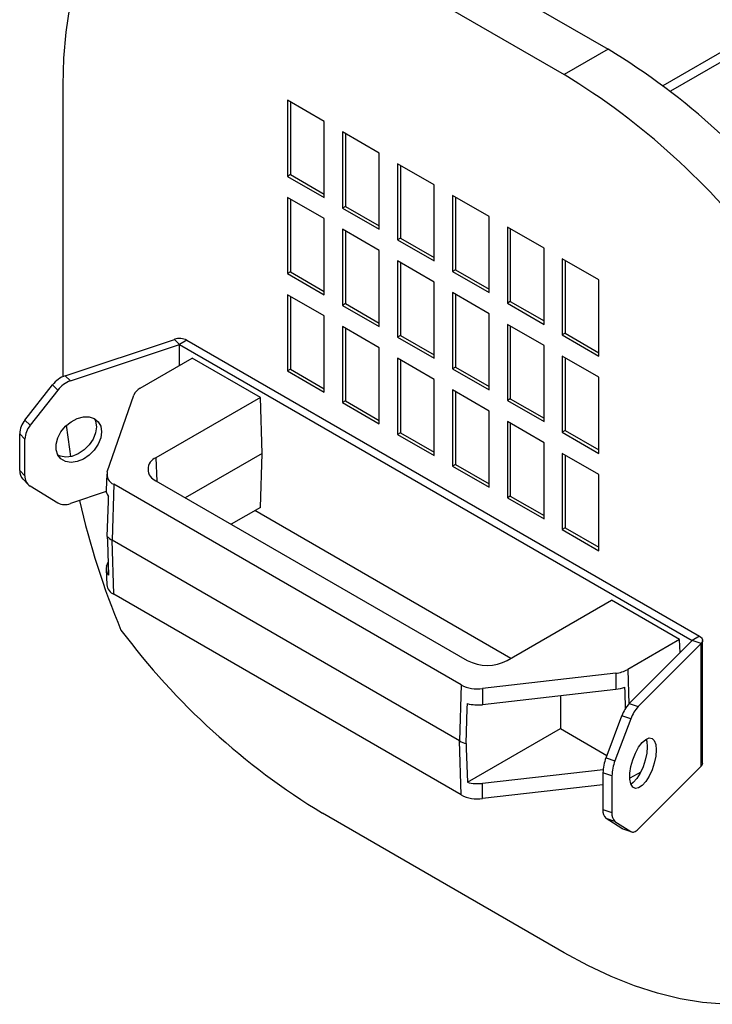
# Model space of a CAD drawing. Header units: millimetres. Extents: x 67 to 1149, y -763 to 433.
# Tile 3 of 15: x 485 to 618, y -678 to -488. Entities that reach past the tile are written whole.
import ezdxf

# ---------------------------------------------------------------- set-up
doc = ezdxf.new("R2010")
doc.units = ezdxf.units.MM

msp = doc.modelspace()

# ---------------------------------------------------------------- linework, layer by layer
at = {"color": 7, "linetype": 'Continuous', "lineweight": 25}
for p, q in [((608.95, -500.59), (752.06, -417.97)), ((753.52, -419.07), (610.4, -501.69)), ((551.66, -466.62), (598.33, -493.57)), ((543.18, -471.52), (589.84, -498.46)), ((598.33, -493.57), (589.84, -498.46)), ((493.11, -554.33), (493.11, -500.43)), ((543.53, -507.49), (536.46, -503.41)), ((536.46, -503.41), (536.46, -518.11)), ((537.02, -503.74), (537.02, -517.78)), ((543.53, -522.19), (543.53, -507.49)), ((554.14, -513.62), (547.06, -509.53)), ((547.06, -509.53), (547.06, -524.23)), ((547.63, -509.86), (547.63, -523.9)), ((554.14, -528.31), (554.14, -513.62)), ((564.74, -519.74), (557.67, -515.66)), ((557.67, -515.66), (557.67, -530.35)), ((558.24, -515.98), (558.24, -530.03)), ((537.02, -517.78), (536.46, -518.11)), ((536.46, -518.11), (543.53, -522.19)), ((537.02, -517.78), (543.53, -521.54)), ((564.74, -534.44), (564.74, -519.74)), ((543.53, -526.27), (536.46, -522.19)), ((536.46, -522.19), (536.46, -536.89)), ((537.02, -522.52), (537.02, -536.56)), ((575.35, -525.86), (568.28, -521.78)), ((568.28, -521.78), (568.28, -536.48)), ((568.84, -522.11), (568.84, -536.15)), ((547.63, -523.9), (547.06, -524.23)), ((547.06, -524.23), (554.14, -528.31)), ((547.63, -523.9), (554.14, -527.66)), ((543.53, -540.97), (543.53, -526.27)), ((575.35, -540.56), (575.35, -525.86)), ((554.14, -532.4), (547.06, -528.31)), ((547.06, -528.31), (547.06, -543.01)), ((585.96, -531.98), (578.88, -527.9)), ((578.88, -527.9), (578.88, -542.6)), ((579.45, -528.23), (579.45, -542.27)), ((547.63, -528.64), (547.63, -542.68)), ((558.24, -530.03), (557.67, -530.35)), ((558.24, -530.03), (564.74, -533.78)), ((557.67, -530.35), (564.74, -534.44)), ((585.96, -546.68), (585.96, -531.98)), ((554.14, -547.09), (554.14, -532.4)), ((596.56, -538.11), (589.49, -534.03)), ((589.49, -534.03), (589.49, -548.72)), ((564.74, -538.52), (557.67, -534.44)), ((557.67, -534.44), (557.67, -549.13)), ((558.24, -534.76), (558.24, -548.81)), ((590.06, -534.35), (590.06, -548.4)), ((537.02, -536.56), (536.46, -536.89)), ((536.46, -536.89), (543.53, -540.97)), ((537.02, -536.56), (543.53, -540.32)), ((568.84, -536.15), (568.28, -536.48)), ((568.28, -536.48), (575.35, -540.56)), ((568.84, -536.15), (575.35, -539.91)), ((564.74, -553.22), (564.74, -538.52)), ((596.56, -552.8), (596.56, -538.11)), ((543.53, -545.05), (536.46, -540.97)), ((536.46, -540.97), (536.46, -555.67)), ((537.02, -541.3), (537.02, -555.34)), ((575.35, -544.64), (568.28, -540.56)), ((568.28, -540.56), (568.28, -555.26)), ((568.84, -540.89), (568.84, -554.93)), ((547.63, -542.68), (547.06, -543.01)), ((547.06, -543.01), (554.14, -547.09)), ((547.63, -542.68), (554.14, -546.44)), ((579.45, -542.27), (578.88, -542.6)), ((578.88, -542.6), (585.96, -546.68)), ((579.45, -542.27), (585.96, -546.03)), ((543.53, -559.75), (543.53, -545.05)), ((575.35, -559.34), (575.35, -544.64)), ((554.14, -551.18), (547.06, -547.09)), ((547.06, -547.09), (547.06, -561.79)), ((585.96, -550.76), (578.88, -546.68)), ((578.88, -546.68), (578.88, -561.38)), ((579.45, -547.01), (579.45, -561.05)), ((547.63, -547.42), (547.63, -561.47)), ((558.24, -548.81), (557.67, -549.13)), ((557.67, -549.13), (564.74, -553.22)), ((558.24, -548.81), (564.74, -552.56)), ((590.06, -548.4), (589.49, -548.72)), ((589.49, -548.72), (596.56, -552.8)), ((590.06, -548.4), (596.56, -552.15)), ((493.52, -556.59), (514.6, -549.57)), ((494.52, -557.59), (515.6, -550.57)), ((514.6, -549.57), (515.6, -550.57)), ((517.01, -549.75), (515.6, -550.57)), ((515.6, -550.57), (614.59, -607.72)), ((515.6, -554.61), (515.6, -550.57)), ((517.01, -549.75), (616.01, -606.9)), ((554.14, -565.87), (554.14, -551.18)), ((585.96, -565.46), (585.96, -550.76)), ((596.56, -556.89), (589.49, -552.81)), ((589.49, -552.81), (589.49, -567.5)), ((493.14, -556.74), (493.11, -554.33)), ((508.01, -558.99), (518.04, -553.2)), ((531.19, -560.79), (518.04, -553.2)), ((564.74, -557.3), (557.67, -553.22)), ((557.67, -553.22), (557.67, -567.91)), ((558.24, -553.54), (558.24, -567.59)), ((568.84, -554.93), (568.28, -555.26)), ((568.84, -554.93), (575.35, -558.69)), ((590.06, -553.13), (590.06, -567.18)), ((493.52, -556.59), (494.52, -557.59)), ((537.02, -555.34), (536.46, -555.67)), ((536.46, -555.67), (543.53, -559.75)), ((537.02, -555.34), (543.53, -559.1)), ((568.28, -555.26), (575.35, -559.34)), ((596.56, -571.59), (596.56, -556.89)), ((485.73, -565.17), (491.07, -558.37)), ((492.07, -559.37), (491.07, -558.37)), ((564.74, -572), (564.74, -557.3)), ((492.07, -559.37), (486.73, -566.17)), ((501.64, -575.18), (506.77, -560.33)), ((575.35, -563.42), (568.28, -559.34)), ((568.28, -559.34), (568.28, -574.04)), ((568.84, -559.67), (568.84, -573.71)), ((531.19, -560.79), (511.03, -572.42)), ((531.51, -571.59), (531.19, -560.79)), ((547.63, -561.47), (547.06, -561.79)), ((547.06, -561.79), (554.14, -565.87)), ((547.63, -561.47), (554.14, -565.22)), ((579.45, -561.05), (578.88, -561.38)), ((578.88, -561.38), (585.96, -565.46)), ((579.45, -561.05), (585.96, -564.81)), ((575.35, -578.12), (575.35, -563.42)), ((485.73, -565.17), (486.73, -566.17)), ((585.96, -569.55), (578.88, -565.46)), ((578.88, -565.46), (578.88, -580.16)), ((579.45, -565.79), (579.45, -579.83)), ((485.72, -568.82), (484.72, -567.82)), ((484.72, -574.91), (484.72, -567.82)), ((558.24, -567.59), (557.67, -567.91)), ((557.67, -567.91), (564.74, -572)), ((558.24, -567.59), (564.74, -571.34)), ((590.06, -567.18), (589.49, -567.5)), ((589.49, -567.5), (596.56, -571.59)), ((590.06, -567.18), (596.56, -570.93)), ((485.72, -575.91), (485.72, -568.82)), ((585.96, -584.24), (585.96, -569.55)), ((531.51, -571.59), (516.69, -580.14)), ((531.19, -582.02), (531.51, -571.59)), ((596.56, -575.67), (589.49, -571.59)), ((589.49, -571.59), (589.49, -586.28)), ((590.06, -571.91), (590.06, -585.96)), ((511.03, -572.42), (511.17, -576.96)), ((568.84, -573.71), (568.28, -574.04)), ((568.84, -573.71), (575.35, -577.47)), ((484.72, -574.91), (485.72, -575.91)), ((501.55, -575.63), (501.42, -578.65)), ((568.28, -574.04), (575.35, -578.12)), ((596.56, -590.37), (596.56, -575.67)), ((485.36, -576.59), (486.36, -577.59)), ((502.88, -577.55), (502.56, -588.35)), ((569.97, -616.28), (502.88, -577.55)), ((511.03, -576.88), (571.14, -611.57)), ((486.73, -577.88), (492.07, -581.13)), ((501.44, -578.97), (494.52, -581.27)), ((579.45, -579.83), (578.88, -580.16)), ((578.88, -580.16), (585.96, -584.24)), ((579.45, -579.83), (585.96, -583.59)), ((531.19, -582.02), (525.57, -585.27)), ((579.56, -611.17), (530.13, -582.63)), ((590.06, -585.96), (589.49, -586.28)), ((589.49, -586.28), (596.56, -590.37)), ((590.06, -585.96), (596.56, -589.71)), ((569.65, -627.08), (502.56, -588.35)), ((502.88, -598.78), (502.56, -588.35)), ((501.51, -593.38), (501.79, -592.56)), ((501.42, -593.97), (501.55, -596.99)), ((569.97, -637.51), (502.88, -598.78)), ((578.85, -611.57), (599, -599.94)), ((612.15, -607.53), (599, -599.94)), ((612.15, -607.53), (602.12, -613.32)), ((614.59, -607.72), (602.42, -619.89)), ((612.23, -610.08), (612.15, -607.53)), ((616.01, -606.9), (614.59, -607.72)), ((616.33, -608.29), (614.59, -607.72)), ((616.59, -631.4), (616.59, -607.72)), ((616.33, -608.29), (604.15, -620.46)), ((616.33, -631.97), (616.33, -608.29)), ((602.12, -613.32), (602.32, -619.99)), ((599.8, -614.04), (574.07, -617)), ((599.8, -614.04), (599.82, -617.13)), ((569.97, -616.28), (569.65, -627.08)), ((574.07, -617), (574.1, -620.09)), ((574.1, -620.09), (599.82, -617.13)), ((589.14, -618.36), (589.14, -624.7)), ((602.42, -619.89), (604.15, -620.46)), ((597.93, -630.36), (601.01, -622.26)), ((602.74, -622.83), (599.66, -630.94)), ((602.74, -622.83), (601.01, -622.26)), ((571.17, -635.07), (589.14, -624.7)), ((589.14, -624.7), (598.11, -629.88)), ((569.97, -637.51), (569.65, -627.08)), ((597.93, -630.36), (599.66, -630.94)), ((574.1, -635.28), (597.38, -632.6)), ((604.15, -644.14), (616.33, -631.97)), ((599.08, -633.83), (597.34, -633.26)), ((597.34, -633.26), (597.34, -640.35)), ((599.08, -633.83), (599.08, -640.93)), ((604.64, -633.1), (602.54, -634.31)), ((574.07, -638.23), (574.1, -635.28)), ((597.34, -635.55), (574.07, -638.23)), ((597.34, -640.35), (599.08, -640.93)), ((589.84, -667.98), (543.18, -641.04)), ((599.66, -642.65), (597.93, -642.07)), ((601.01, -644.02), (597.93, -642.07)), ((599.66, -642.65), (602.74, -644.6)), ((601.01, -644.02), (602.74, -644.6)), ((601.16, -644.09), (602.89, -644.67))]:
    msp.add_line(p, q, dxfattribs=at)
at = {"color": 7, "linetype": 'Continuous', "lineweight": 25, "flags": 128}
for points in [[(493.11, -500.43), (493.25, -495.26), (493.68, -490.26), (494.38, -485.47), (495.36, -480.9), (496.62, -476.57), (498.14, -472.5), (499.93, -468.69), (501.98, -465.17), (504.27, -461.95)], [(500.53, -567.43), (500.37, -568.61), (499.89, -569.81), (499.13, -570.94), (498.14, -571.92), (497.01, -572.68), (495.81, -573.16), (494.63, -573.32), (493.57, -573.15), (492.69, -572.67), (492.06, -571.91), (491.74, -570.93), (491.74, -569.79), (492.06, -568.59), (492.69, -567.42), (493.57, -566.35), (494.63, -565.47), (495.81, -564.85), (497.01, -564.52), (498.14, -564.53), (499.13, -564.85), (499.89, -565.48), (500.37, -566.36), (500.53, -567.43)], [(494.61, -572.21), (494.38, -570.75), (493.78, -566.14)], [(499.15, -564.86), (499.37, -565.36), (499.53, -566.43)], [(499.53, -566.43), (499.37, -567.61), (498.89, -568.81), (498.13, -569.94), (497.14, -570.92), (496.01, -571.68), (494.81, -572.16), (493.63, -572.32), (492.57, -572.15), (492.08, -571.94)], [(501.63, -587.61), (501.85, -580.82), (501.88, -579.88)], [(501.63, -587.61), (501.66, -588.57), (501.88, -595.07)], [(616.01, -606.9), (616.22, -607.04), (616.39, -607.2), (616.51, -607.38), (616.58, -607.56), (616.59, -607.75), (616.55, -607.94), (616.46, -608.12), (616.33, -608.29)], [(601.71, -620.82), (601.61, -617.66), (601.58, -616.7)], [(570.93, -627.62), (571.14, -620.83), (571.17, -619.88)], [(607.63, -628.83), (607.53, -630.05), (607.25, -631.37), (606.82, -632.68), (606.25, -633.91), (605.59, -634.94), (604.9, -635.71), (604.22, -636.16), (603.6, -636.25), (603.1, -635.99), (602.74, -635.38), (602.55, -634.47), (602.55, -633.34), (602.74, -632.06), (603.1, -630.73), (603.6, -629.45), (604.22, -628.31), (604.9, -627.4), (605.59, -626.79), (606.25, -626.51), (606.82, -626.6), (607.25, -627.04), (607.53, -627.8), (607.63, -628.83)], [(605.66, -626.74), (605.8, -627.23), (605.89, -628.25)], [(570.93, -627.62), (570.96, -628.58), (571.17, -635.07)], [(605.89, -628.25), (605.8, -629.47), (605.52, -630.79), (605.08, -632.11), (604.52, -633.33), (603.86, -634.36), (603.17, -635.13), (602.76, -635.44)], [(601.16, -644.09), (601.15, -644.09), (601.01, -644.02)], [(602.74, -644.6), (602.88, -644.67), (603.04, -644.7), (603.21, -644.7), (603.39, -644.66), (603.57, -644.58), (603.76, -644.47), (603.96, -644.32), (604.15, -644.14)], [(628.75, -677.55), (624.81, -677.93), (620.74, -677.94), (616.55, -677.59), (612.26, -676.87), (607.88, -675.79), (603.43, -674.36), (598.93, -672.57), (594.4, -670.44), (589.84, -667.98)]]:
    msp.add_lwpolyline(points, dxfattribs=at)
at = {"color": 7, "linetype": 'Continuous', "lineweight": 25}
for centre, radius, start, end in [((526.87, -611.31), 137.73, 36.7445, 58.7448), ((518.38, -616.21), 137.73, 36.7445, 58.7448), ((515.59, -552.54), 3.14, 62.9385, 108.3691), ((495.29, -561.62), 5.33, 109.4331, 142.364), ((496.29, -562.62), 5.33, 109.4332, 142.3641), ((509.21, -561.35), 2.65, 116.9508, 157.423), ((489.14, -567.99), 4.42, 140.329, 177.7367), ((490.14, -568.99), 4.42, 140.329, 177.7366), ((511.88, -574.65), 2.38, 110.7835, 249.2166), ((487.05, -574.98), 2.33, 178.2206, 223.3753), ((487.94, -576.02), 2.22, 177.316, 237.1516), ((503.63, -575.65), 2.05, 166.9627, 248.4373), ((503.23, -578.68), 1.81, 179.0483, 221.4995), ((493.44, -578.55), 2.93, 241.9567, 291.4903), ((648.48, -545.69), 156.19, 192.9493, 202.591), ((504.34, -585.17), 3.65, 222.0793, 240.7804), ((503.14, -593.91), 1.72, 161.9374, 222.4352), ((503.76, -596.74), 2.22, 186.4509, 246.7517), ((614.64, -523.29), 137.73, 216.7445, 238.7448), ((575, -604.13), 8.38, 242.6097, 297.3903), ((599.2, -607.97), 6.09, 275.6398, 298.6758), ((573.15, -610.16), 6.9, 242.5009, 277.6504), ((599.08, -610.34), 6.83, 276.1975, 291.4898), ((573.19, -612.33), 7.82, 255.0678, 276.6993), ((607.52, -624.54), 6.9, 137.6493, 160.7152), ((609.26, -625.11), 6.9, 137.6495, 160.7153), ((572.52, -622), 5.84, 240.4893, 254.1491), ((605.81, -633.46), 8.47, 158.5181, 178.606), ((607.54, -634.04), 8.47, 158.518, 178.6057), ((615.79, -631.37), 0.806, 311.8409, 358.3631), ((573.19, -627.52), 7.82, 255.0678, 276.6993), ((573.15, -631.39), 6.9, 242.5009, 277.6504), ((599.36, -640.63), 2.03, 172.1826, 225.3548), ((601.09, -641.2), 2.03, 172.1829, 225.3549)]:
    msp.add_arc(centre, radius, start, end, dxfattribs=at)

doc.saveas('drawing.dxf')
